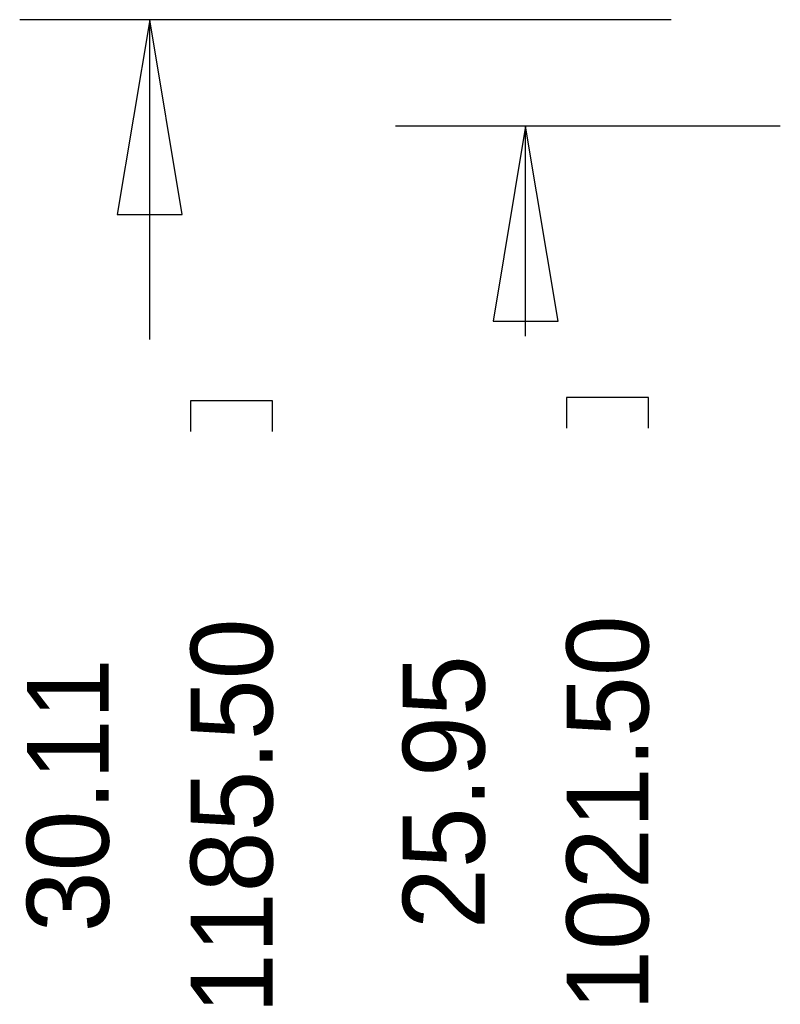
# Model space of a CAD drawing. Extents: x -9.2 to 76.7, y -8.3 to 44.6.
# Tile 2 of 10: x -9.2 to 5.6, y 10.9 to 30.1. Entities that reach past the tile are written whole.
import ezdxf

# ---------------------------------------------------------------- set-up
doc = ezdxf.new("R2010")
doc.units = 0
doc.layers.add('DIMENSION', color=1, linetype='CONTINUOUS')

msp = doc.modelspace()

# ---------------------------------------------------------------- linework, layer by layer
at = {"layer": 'DIMENSION'}
for points in [[(3.491992, 30.1117), (-9.235186, 30.1117)], [(-6.060186, 26.3017), (-6.695186, 30.1117), (-7.330186, 26.3017), (-6.060186, 26.3017)], [(-6.695186, 23.861268), (-6.695186, 30.1117)], [(5.625592, 28.0289), (-1.89103, 28.0289)], [(1.28397, 24.2189), (0.64897, 28.0289), (0.01397, 24.2189), (1.28397, 24.2189)], [(0.64897, 23.923498), (0.64897, 28.0289)], [(3.04927, 22.126448), (3.04927, 22.723348), (1.44907, 22.723348), (1.44907, 22.126448)], [(-4.294886, 22.064218), (-4.294886, 22.661118), (-5.895086, 22.661118), (-5.895086, 22.064218)]]:
    msp.add_lwpolyline(points, dxfattribs=at)

# ---------------------------------------------------------------- texts
for s, p in [('1021.50', (3.04927, 10.734548)), ('1185.50', (-4.294886, 10.672318)), ('30.11', (-7.495286, 12.272518)), ('25.95', (-0.15113, 12.334748))]:
    msp.add_text(s, height=1.6002, rotation=90, dxfattribs=at).set_placement(p)

doc.saveas('drawing.dxf')
